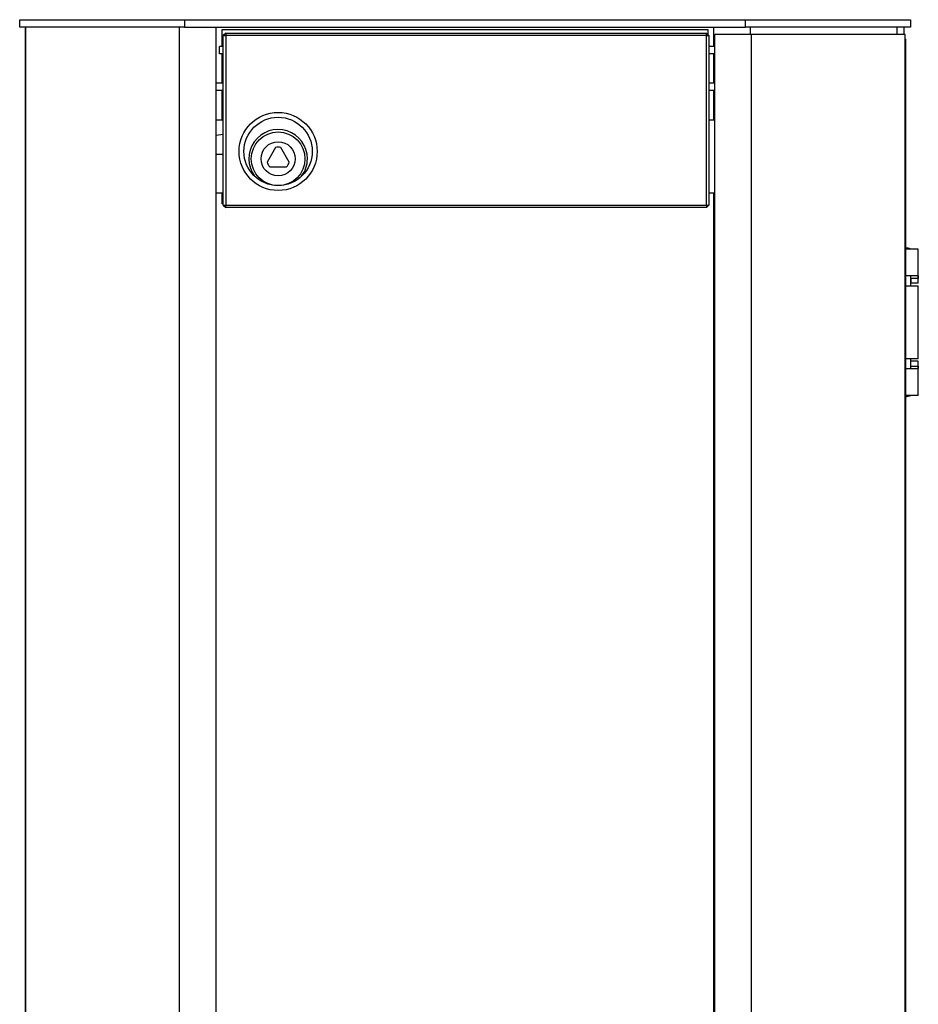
# Model space of a CAD drawing. Header units: millimetres. Extents: x 43 to 1070, y 32 to 1267.
# Tile 6 of 6: x 691 to 1059, y 864 to 1267. Entities that reach past the tile are written whole.
import ezdxf

# ---------------------------------------------------------------- set-up
doc = ezdxf.new("R2010")
doc.units = ezdxf.units.MM

msp = doc.modelspace()

# ---------------------------------------------------------------- linework, layer by layer
at = {"color": 7, "linetype": 'Continuous', "lineweight": 25}
for p, q in [((690.731, 1264.111), (690.731, 1267.111)), ((690.731, 1267.111), (758.231, 1267.111)), ((758.231, 1267.111), (758.231, 1264.111)), ((758.231, 1267.111), (988.231, 1267.111)), ((988.231, 1264.111), (988.231, 1267.111)), ((988.231, 1267.111), (1055.731, 1267.111)), ((1055.731, 1267.111), (1055.731, 1264.111)), ((758.231, 1264.111), (690.731, 1264.111)), ((693.231, 1263.711), (693.131, 1263.611)), ((693.131, 528.611), (693.131, 1263.611)), ((693.231, 525.111), (693.231, 1264.111)), ((756.231, 525.111), (756.231, 1264.111)), ((758.231, 1264.111), (988.231, 1264.111)), ((771.231, 525.111), (771.231, 1264.111)), ((773.731, 1256.111), (773.731, 1263.111)), ((773.731, 1263.111), (972.731, 1263.111)), ((972.731, 1263.111), (972.731, 1261.023)), ((975.231, 1256.111), (975.231, 1264.111)), ((1055.731, 1264.111), (988.231, 1264.111)), ((1050.231, 1264.111), (1050.231, 1261.111)), ((1053.231, 1261.111), (1053.231, 1264.111)), ((775.142, 1261.611), (774.142, 1260.611)), ((774.142, 1191.111), (774.142, 1260.611)), ((774.142, 1260.611), (775.142, 1260.611)), ((775.142, 1261.611), (775.142, 1260.611)), ((775.142, 1261.611), (972.142, 1261.611)), ((775.142, 1260.611), (775.142, 1191.111)), ((972.142, 1260.611), (775.142, 1260.611)), ((972.142, 1260.611), (972.142, 1261.611)), ((973.142, 1260.611), (972.142, 1261.611)), ((972.142, 1191.111), (972.142, 1260.611)), ((972.142, 1260.611), (973.142, 1260.611)), ((973.142, 1260.611), (973.142, 1191.111)), ((990.642, 1261.111), (975.642, 1261.111)), ((975.642, 525.111), (975.642, 1261.111)), ((990.642, 525.111), (990.642, 1261.111)), ((1053.642, 1261.111), (990.642, 1261.111)), ((1053.642, 525.111), (1053.642, 1261.111)), ((1053.742, 1259.111), (1053.642, 1259.211)), ((1053.742, 1259.111), (1053.742, 527.111)), ((772.642, 1253.111), (772.642, 1256.111)), ((774.142, 1256.111), (772.642, 1256.111)), ((975.642, 1256.111), (973.142, 1256.111)), ((774.142, 1253.111), (772.642, 1253.111)), ((773.731, 1241.111), (773.731, 1253.111)), ((975.642, 1253.111), (973.142, 1253.111)), ((975.231, 1241.111), (975.231, 1253.111)), ((774.142, 1241.111), (771.231, 1241.111)), ((975.642, 1241.111), (973.142, 1241.111)), ((774.142, 1238.111), (771.231, 1238.111)), ((773.731, 1226.111), (773.731, 1238.111)), ((975.642, 1238.111), (973.142, 1238.111)), ((975.231, 1226.111), (975.231, 1238.111)), ((771.231, 1226.111), (774.142, 1226.111)), ((973.142, 1226.111), (975.642, 1226.111)), ((771.231, 1219.746), (774.142, 1220.26)), ((795.56, 1214.736), (792.096, 1208.736)), ((801.189, 1208.736), (797.725, 1214.736)), ((773.632, 1211.861), (771.231, 1211.861)), ((774.142, 1211.504), (774.041, 1211.648)), ((793.178, 1206.861), (800.106, 1206.861)), ((771.231, 1196.111), (774.142, 1196.111)), ((773.731, 1191.611), (773.731, 1196.111)), ((973.142, 1196.111), (975.642, 1196.111)), ((975.231, 540.111), (975.231, 1196.111)), ((774.142, 1191.611), (773.731, 1191.611)), ((774.142, 1191.111), (775.142, 1191.111)), ((774.142, 1191.111), (775.142, 1190.111)), ((775.142, 1191.111), (972.142, 1191.111)), ((775.142, 1190.111), (775.142, 1191.111)), ((972.142, 1191.111), (972.142, 1190.111)), ((972.142, 1191.111), (973.142, 1191.111)), ((972.142, 1190.111), (973.142, 1191.111)), ((972.142, 1190.111), (775.142, 1190.111)), ((1058.992, 1173.111), (1053.642, 1173.111)), ((1058.992, 1161.111), (1058.992, 1173.111)), ((1058.908, 1162.111), (1053.642, 1162.111)), ((1055.992, 1158.111), (1055.992, 1162.111)), ((1053.642, 1158.111), (1058.992, 1158.111)), ((1055.992, 1161.111), (1055.992, 1159.111)), ((1058.992, 1161.111), (1055.992, 1161.111)), ((1058.992, 1159.111), (1055.992, 1159.111)), ((1058.992, 1159.111), (1058.992, 1161.111)), ((1058.992, 1128.111), (1058.992, 1158.111)), ((1058.992, 1128.111), (1053.642, 1128.111)), ((1055.992, 1125.111), (1055.992, 1128.111)), ((1055.992, 1125.111), (1055.992, 1127.111)), ((1058.992, 1127.111), (1055.992, 1127.111)), ((1058.992, 1125.111), (1058.992, 1127.111)), ((1053.642, 1124.111), (1058.908, 1124.111)), ((1055.992, 1125.111), (1058.992, 1125.111)), ((1058.992, 1113.111), (1058.992, 1125.111)), ((1058.992, 1113.111), (1053.642, 1113.111))]:
    msp.add_line(p, q, dxfattribs=at)
at = {"color": 8, "linetype": 'Continuous', "lineweight": 25}
msp.add_line((990.231, 1261.111), (990.231, 1264.111), dxfattribs=at)
at = {"color": 7, "linetype": 'Continuous', "lineweight": 25}
for centre, radius in [((796.642, 1213.111), 16), ((796.642, 1213.111), 14), ((796.642, 1210.111), 11), ((796.642, 1210.111), 7)]:
    msp.add_circle(centre, radius, dxfattribs=at)
for centre, radius, start, end in [((796.642, 1210.111), 12, 0, 216.67121), ((796.642, 1210.111), 4.75, 76.82645, 103.17355), ((773.632, 1211.361), 0.5, 35, 90), ((796.642, 1210.111), 4.75, 196.82645, 223.17355), ((796.642, 1210.111), 4.75, 316.82645, 343.17355), ((796.642, 1210.111), 12, 323.32879, 0), ((1052.992, 1164.361), 9.25, 71.07536, 85.97049), ((1052.992, 1121.861), 9.25, 274.02951, 288.92464)]:
    msp.add_arc(centre, radius, start, end, dxfattribs=at)
for points, knots in [([(1055.992, 1161.111), (1055.992, 1161.224), (1055.992, 1161.448), (1055.988, 1161.747), (1055.962, 1161.971), (1055.906, 1162.093), (1055.846, 1162.106), (1055.821, 1162.111)], [0, 0, 0, 0, 0.21200569, 0.42403133, 0.63501871, 0.84204476, 1, 1, 1, 1]), ([(1058.908, 1162.111), (1058.925, 1162.1), (1058.959, 1162.079), (1058.983, 1161.909), (1058.991, 1161.658), (1058.992, 1161.376), (1058.992, 1161.188), (1058.992, 1161.111)], [0, 0, 0, 0, 0.21385607, 0.42780156, 0.6402033, 0.85327528, 1, 1, 1, 1]), ([(1055.821, 1124.111), (1055.854, 1124.121), (1055.922, 1124.14), (1055.971, 1124.302), (1055.99, 1124.545), (1055.992, 1124.829), (1055.992, 1125.025), (1055.992, 1125.111)], [0, 0, 0, 0, 0.2112908, 0.4229144, 0.6286502, 0.8365721, 1, 1, 1, 1]), ([(1058.992, 1125.111), (1058.992, 1124.999), (1058.992, 1124.774), (1058.99, 1124.475), (1058.977, 1124.249), (1058.949, 1124.129), (1058.92, 1124.116), (1058.908, 1124.111)], [0, 0, 0, 0, 0.2140415, 0.4280798, 0.6418578, 0.854625, 1, 1, 1, 1])]:
    msp.add_open_spline(points, degree=3, knots=knots, dxfattribs=at)

doc.saveas('drawing.dxf')
